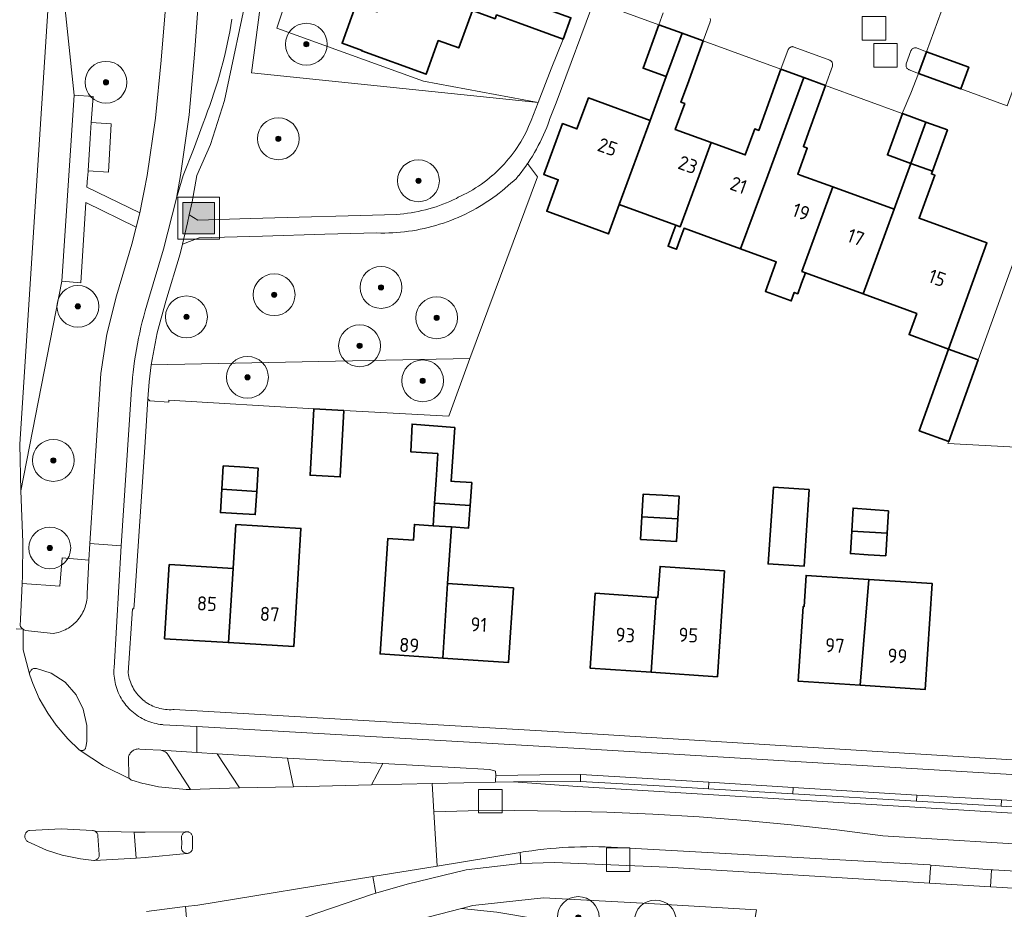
# Model space of a CAD drawing. Extents: x 154222 to 160093, y 456746 to 462495.
# Tile 208 of 254: x 158488 to 158582, y 460930 to 461015. Entities that reach past the tile are written whole.
import ezdxf
from ezdxf.enums import TextEntityAlignment as Align

# ---------------------------------------------------------------- set-up
doc = ezdxf.new("R2010")
doc.units = 0
doc.header["$LTSCALE"] = 0.75
doc.layers.get('0').update_dxf_attribs({"linetype": 'CONTINUOUS'})
for name, color, linetype, lineweight in [('B-XX-GR-BEPLANTING_CULTUUR_BOSPLANTSOEN-GV', 252, 'CONTINUOUS', 18), ('B-XX-GR-BEPLANTING_CULTUUR_HEESTERS-GV', 252, 'CONTINUOUS', 18), ('B-XX-GR-BEPLANTING_CULTUUR_VASTE PLANTENVAK-GV', 252, 'CONTINUOUS', 18), ('B-XX-GR-BOOM-S', 252, 'CONTINUOUS', 25), ('B-XX-IE-MEUBILAIR_WEGMEUBILAIR-S', 252, 'CONTINUOUS', 25), ('B-XX-OG-BEBOUWING-GV', 6, 'CONTINUOUS', 35), ('B-XX-OG-BEBOUWING-T18', 1, 'CONTINUOUS', 18), ('B-XX-OG-TERREIN_CULTUURSCHEIDING-GV', 252, 'CONTINUOUS', 18), ('B-XX-OG-TERREIN_ERF-GV', 252, 'CONTINUOUS', 18), ('B-XX-OG-WEG-GV', 252, 'CONTINUOUS', 18), ('B-XX-RI-GWA_RIOOLPUT-S', 252, 'CONTINUOUS', 25), ('B-XX-VH-VERHARDING_ASFALT-GV', 252, 'CONTINUOUS', 18), ('B-XX-VH-VERHARDING_BETONSTRAATSTEEN-GV', 252, 'CONTINUOUS', 18), ('B-XX-VH-VERHARDING_STRAATBAKSTEEN-GV', 252, 'CONTINUOUS', 18), ('B-XX-VH-VERHARDING_TEGEL-GV', 252, 'CONTINUOUS', 18)]:
    doc.layers.add(name, color=color, linetype=linetype, lineweight=lineweight)
doc.styles.add('NLCS-ISO-M-T18', font='NLCS-ISO.ttf', dxfattribs={"height": 1.8})

# ---------------------------------------------------------------- blocks, each defined once
blk = doc.blocks.new('SIE-WEG_AFVALBAK-SO')
at = {"linetype": 'ByBlock', "lineweight": 18}
h = blk.add_hatch(color=0, dxfattribs=at)
h.dxf.hatch_style = 1
h.paths.add_polyline_path([(-1.5, -1.5), (1.5, -1.5), (1.5, 1.5), (-1.5, 1.5)])
at = {"color": 0, "linetype": 'ByBlock', "lineweight": 18}
for points in [[(-2, -2), (2, -2), (2, 2), (-2, 2)], [(-1.5, -1.5), (1.5, -1.5), (1.5, 1.5), (-1.5, 1.5)]]:
    blk.add_lwpolyline(points, close=True, dxfattribs=at)
blk = doc.blocks.new('SRI-PUT_INSPECTIEPUT_RIOOLPUT-SO')
at = {"color": 0, "linetype": 'ByBlock', "lineweight": 18}
blk.add_lwpolyline([(-1.125, -1.125), (1.125, -1.125), (1.125, 1.125), (-1.125, 1.125)], close=True, dxfattribs=at)
blk = doc.blocks.new('SGR-BOOM_01-SO')
at = {"linetype": 'ByBlock', "lineweight": 18}
h = blk.add_hatch(color=0, dxfattribs=at)
h.dxf.hatch_style = 1
edge = h.paths.add_edge_path()
edge.add_arc((0, 0), 0.25, 0, 360)
at = {"color": 0, "linetype": 'ByBlock', "lineweight": 18}
for radius in [2, 0.25]:
    blk.add_circle((0, 0), radius, dxfattribs=at)

msp = doc.modelspace()

# ---------------------------------------------------------------- linework, layer by layer
at = {"layer": 'B-XX-GR-BEPLANTING_CULTUUR_BOSPLANTSOEN-GV'}
for points in [[(158512.559, 461014.087), (158530.379, 461067.322), (158517.661, 461066.826), (158510.138, 461009.807), (158537.539, 461006.975), (158526.595, 461009.013), (158518.554, 461011.919)], [(158528.993, 460976.973), (158531.028, 460982.499), (158500.579, 460981.879), (158500.384, 460980.264), (158500.258, 460978.643), (158500.445, 460978.431), (158502.242, 460978.319), (158502.254, 460978.519), (158516.098, 460977.67), (158518.977, 460977.515)]]:
    msp.add_lwpolyline(points, close=True, dxfattribs=at)
msp.add_lwpolyline([(158585.627, 460999.13), (158579.583, 460982.353), (158576.769, 460974.544), (158576.699, 460974.349), (158599.857, 460973.124)], dxfattribs=at)
at = {"layer": 'B-XX-GR-BEPLANTING_CULTUUR_HEESTERS-GV'}
msp.add_lwpolyline([(158549.489, 461015.555), (158549.077, 461014.402), (158551.297, 461013.592), (158553.314, 461012.857), (158553.984, 461014.691), (158554.006, 461014.868), (158553.979, 461014.997)], dxfattribs=at)
msp.add_lwpolyline([(158573.636, 461012.196), (158573.575, 461012.198), (158573.514, 461012.191), (158573.455, 461012.177), (158573.398, 461012.155), (158573.344, 461012.126), (158573.295, 461012.09), (158573.25, 461012.048), (158573.212, 461012.001), (158573.18, 461011.949), (158573.166, 461011.92), (158572.718, 461010.657), (158572.702, 461010.6), (158572.694, 461010.541), (158572.694, 461010.481), (158572.702, 461010.422), (158572.718, 461010.365), (158572.741, 461010.31), (158572.771, 461010.259), (158572.808, 461010.212), (158572.852, 461010.171), (158572.9, 461010.135), (158572.952, 461010.107), (158572.995, 461010.09), (158573.879, 461009.748), (158574.641, 461011.823), (158573.755, 461012.169), (158573.696, 461012.186)], close=True, dxfattribs=at)
at = {"layer": 'B-XX-GR-BEPLANTING_CULTUUR_VASTE PLANTENVAK-GV'}
msp.add_lwpolyline([(158561.893, 461012.302), (158561.835, 461012.305), (158561.777, 461012.3), (158561.72, 461012.287), (158561.665, 461012.266), (158561.614, 461012.239), (158561.567, 461012.204), (158561.525, 461012.163), (158561.489, 461012.117), (158561.46, 461012.067), (158561.44, 461012.02), (158560.747, 461010.147), (158562.934, 461009.35), (158565.012, 461008.593), (158565.66, 461010.448), (158565.674, 461010.508), (158565.679, 461010.57), (158565.677, 461010.632), (158565.667, 461010.693), (158565.649, 461010.753), (158565.623, 461010.809), (158565.591, 461010.862), (158565.552, 461010.91), (158565.507, 461010.953), (158565.457, 461010.989), (158565.402, 461011.019), (158562.006, 461012.272), (158561.951, 461012.291)], close=True, dxfattribs=at)
at = {"layer": 'B-XX-OG-BEBOUWING-GV'}
for points in [[(158532.116, 461018.143), (158524.124, 461021.016), (158522.173, 461015.628), (158520.159, 461016.358), (158518.813, 461012.634), (158520.712, 461011.947), (158520.692, 461011.891), (158526.833, 461009.671), (158527.997, 461012.892), (158529.958, 461012.182), (158531.254, 461015.763), (158533.43, 461014.971), (158533.563, 461015.338), (158535.659, 461014.575), (158539.924, 461013.023), (158540.667, 461015.07), (158536.397, 461016.605), (158536.451, 461016.754), (158532.176, 461018.309)], [(158551.297, 461013.592), (158549.077, 461014.402), (158547.562, 461010.245), (158549.771, 461009.439)], [(158553.314, 461012.857), (158551.297, 461013.592), (158549.771, 461009.439), (158548.236, 461005.26), (158545.285, 460997.225), (158550.692, 460995.241), (158551.127, 460995.082), (158552.921, 461000), (158554.065, 461003.138), (158550.65, 461004.381), (158551.553, 461006.861), (158551.179, 461006.997), (158551.799, 461008.7)], [(158578.696, 461010.339), (158574.641, 461011.823), (158573.879, 461009.748), (158577.94, 461008.27)], [(158562.934, 461009.35), (158560.747, 461010.147), (158559.232, 461005.99), (158558.616, 461004.3), (158558.241, 461004.437), (158557.334, 461001.948), (158554.065, 461003.138), (158552.921, 461000), (158551.127, 460995.082), (158550.692, 460995.241), (158550.322, 460994.233), (158549.954, 460993.229), (158550.394, 460993.068), (158550.749, 460992.937), (158551.117, 460993.941), (158551.487, 460994.951), (158556.882, 460992.971), (158559.479, 461000)], [(158565.012, 461008.593), (158562.934, 461009.35), (158559.479, 461000), (158556.882, 460992.971), (158560.287, 460991.722), (158559.256, 460988.904), (158561.726, 460987.998), (158562.019, 460988.803), (158562.351, 460988.681), (158562.718, 460989.684), (158563.089, 460990.693), (158562.752, 460990.818), (158565.7, 460998.902), (158562.685, 461000), (158562.35, 461000.122), (158563.257, 461002.611), (158562.882, 461002.748), (158563.497, 461004.435)], [(158548.236, 461005.26), (158542.34, 461007.407), (158541.252, 461004.449), (158539.871, 461004.952), (158538.083, 461000.092), (158538.338, 461000), (158539.462, 460999.586), (158538.357, 460996.573), (158544.251, 460994.41), (158545.285, 460997.225)], [(158574.601, 461005.096), (158572.356, 461005.915), (158570.913, 461001.958), (158573.155, 461001.141)], [(158576.652, 461004.347), (158574.601, 461005.096), (158573.155, 461001.141), (158575.211, 461000.392)], [(158575.211, 461000.392), (158573.155, 461001.141), (158571.557, 460996.769), (158568.597, 460988.673), (158573.726, 460986.791), (158572.988, 460984.78), (158576.768, 460983.389), (158580.425, 460993.54), (158573.948, 460995.899), (158575.452, 461000.011), (158575.119, 461000.133)], [(158571.557, 460996.769), (158565.7, 460998.902), (158562.752, 460990.818), (158563.089, 460990.693), (158568.597, 460988.673)], [(158579.583, 460982.353), (158576.768, 460983.389), (158573.955, 460975.58), (158576.769, 460974.544)], [(158518.977, 460977.515), (158516.098, 460977.67), (158515.753, 460971.327), (158518.632, 460971.17)], [(158529.568, 460975.889), (158525.503, 460976.214), (158525.369, 460973.575), (158527.955, 460973.403), (158527.786, 460970.853), (158527.64, 460968.675), (158531.045, 460968.448), (158531.191, 460970.627), (158529.549, 460970.736), (158529.228, 460970.757)], [(158509.047, 460972.119), (158507.45, 460972.215), (158507.316, 460969.987), (158510.649, 460969.789), (158510.784, 460972.015)], [(158563.429, 460969.958), (158560.026, 460970.178), (158559.52, 460962.846), (158562.953, 460962.623)], [(158510.649, 460969.789), (158507.316, 460969.987), (158507.184, 460967.763), (158508.752, 460967.669), (158510.518, 460967.564)], [(158549.431, 460969.424), (158547.585, 460969.531), (158547.458, 460967.358), (158550.877, 460967.16), (158551.004, 460969.333)], [(158531.045, 460968.448), (158527.64, 460968.675), (158527.496, 460966.501), (158529.26, 460966.383), (158530.901, 460966.275)], [(158571.004, 460967.918), (158567.641, 460968.187), (158567.511, 460965.972), (158570.878, 460965.779)], [(158550.877, 460967.16), (158547.458, 460967.358), (158547.333, 460965.191), (158549.154, 460965.086), (158550.752, 460964.993)], [(158508.663, 460966.626), (158508.405, 460962.411), (158507.939, 460955.33), (158514.192, 460954.948), (158514.882, 460966.246)], [(158527.496, 460966.501), (158525.72, 460966.621), (158525.619, 460965.12), (158523.188, 460965.284), (158522.925, 460961.384), (158522.443, 460954.248), (158528.42, 460953.844), (158528.895, 460960.981), (158529.26, 460966.383)], [(158570.878, 460965.779), (158567.511, 460965.972), (158567.387, 460963.835), (158569.082, 460963.735), (158570.754, 460963.639)], [(158503.353, 460962.719), (158502.287, 460962.784), (158501.855, 460955.701), (158507.939, 460955.33), (158508.405, 460962.411), (158505.338, 460962.599)], [(158555.358, 460962.192), (158549.193, 460962.614), (158548.988, 460959.631), (158548.809, 460959.643), (158548.357, 460952.499), (158554.665, 460952.067)], [(158565.633, 460961.597), (158563.139, 460961.758), (158562.946, 460958.774), (158562.856, 460958.78), (158562.394, 460951.638), (158568.321, 460951.255), (158569.154, 460961.37)], [(158535.184, 460960.556), (158528.895, 460960.981), (158528.42, 460953.844), (158534.702, 460953.42)], [(158569.154, 460961.37), (158568.321, 460951.255), (158574.534, 460950.853), (158575.189, 460960.98)], [(158548.809, 460959.643), (158542.989, 460960.042), (158542.5, 460952.9), (158548.357, 460952.499)]]:
    msp.add_lwpolyline(points, close=True, dxfattribs=at)
at = {"layer": 'B-XX-OG-TERREIN_CULTUURSCHEIDING-GV'}
for points in [[(158509.898, 461018.158), (158507.587, 461007.148), (158506.25, 461002.962), (158504.943, 461000), (158504.483, 460997.476), (158504.197, 460996.224), (158505.04, 460995.702), (158510.057, 460995.873), (158524.024, 460996.265), (158524.35, 460996.291), (158524.699, 460996.328), (158525.048, 460996.372), (158525.395, 460996.424), (158525.741, 460996.484), (158526.086, 460996.551), (158526.429, 460996.627), (158526.771, 460996.71), (158527.11, 460996.801), (158527.447, 460996.9), (158527.782, 460997.007), (158528.114, 460997.121), (158528.444, 460997.242), (158528.771, 460997.372), (158529.094, 460997.508), (158529.415, 460997.652), (158529.732, 460997.803), (158529.91, 460997.911), (158530.138, 460998.016), (158530.432, 460998.16), (158530.723, 460998.311), (158531.009, 460998.468), (158531.292, 460998.633), (158531.57, 460998.804), (158531.845, 460998.983), (158532.114, 460999.168), (158532.38, 460999.359), (158532.64, 460999.557), (158532.896, 460999.761), (158533.146, 460999.972), (158533.178, 461000), (158533.391, 461000.188), (158533.631, 461000.411), (158533.865, 461000.639), (158534.094, 461000.873), (158534.317, 461001.112), (158534.534, 461001.357), (158534.745, 461001.607), (158534.949, 461001.862), (158535.148, 461002.122), (158535.34, 461002.387), (158535.525, 461002.656), (158535.704, 461002.93), (158535.876, 461003.208), (158536.042, 461003.49), (158536.2, 461003.777), (158536.351, 461004.067), (158536.495, 461004.36), (158536.632, 461004.657), (158536.762, 461004.958), (158536.884, 461005.261), (158537.539, 461006.975), (158510.138, 461009.807), (158517.661, 461066.826)], [(158491.34, 461025.608), (158493.219, 461007.675), (158495.014, 461007.54), (158494.847, 461005.045), (158496.731, 461004.93), (158496.488, 461000.322), (158494.536, 461000.423), (158494.508, 461000), (158494.495, 460999.804), (158494.433, 460998.881), (158499.479, 460996.417), (158499.748, 460997.713), (158500, 460999.012), (158500.091, 460999.506), (158500.18, 461000), (158500.995, 461005.484), (158501.509, 461011.005), (158502.12, 461018.329)], [(158505.178, 461018.074), (158504.718, 461011.586), (158504.181, 461005.777), (158503.374, 461000), (158503.19, 460998.904), (158502.996, 460997.809), (158503.609, 461000), (158504.604, 461002.48), (158505.521, 461004.989), (158505.745, 461005.555), (158505.961, 461006.123), (158506.17, 461006.695), (158506.371, 461007.269), (158506.565, 461007.845), (158506.751, 461008.425), (158506.929, 461009.006), (158507.1, 461009.59), (158507.264, 461010.176), (158507.419, 461010.764), (158507.567, 461011.354), (158507.706, 461011.946), (158507.839, 461012.54), (158507.963, 461013.136), (158508.079, 461013.733), (158508.188, 461014.331), (158508.288, 461014.931)]]:
    msp.add_lwpolyline(points, dxfattribs=at)
for points in [[(158537.382, 461000), (158536.532, 461001.144), (158536.359, 461000.892), (158536.136, 461000.582), (158535.907, 461000.276), (158535.691, 461000), (158535.671, 460999.975), (158535.429, 460999.679), (158534.71, 460999.065), (158534.335, 460998.722), (158534.124, 460998.548), (158533.826, 460998.311), (158533.523, 460998.08), (158533.216, 460997.856), (158532.904, 460997.638), (158532.587, 460997.427), (158532.266, 460997.222), (158531.941, 460997.025), (158531.611, 460996.834), (158531.278, 460996.65), (158530.941, 460996.473), (158530.6, 460996.303), (158530.256, 460996.141), (158529.909, 460995.986), (158529.558, 460995.838), (158529.204, 460995.697), (158528.848, 460995.564), (158528.488, 460995.439), (158528.126, 460995.321), (158527.762, 460995.21), (158527.396, 460995.108), (158527.027, 460995.013), (158526.656, 460994.926), (158526.284, 460994.847), (158525.91, 460994.775), (158525.535, 460994.712), (158525.158, 460994.656), (158524.781, 460994.608), (158524.402, 460994.568), (158524.023, 460994.536), (158523.643, 460994.512), (158523.263, 460994.497), (158522.882, 460994.489), (158522.501, 460994.489), (158522.121, 460994.497), (158517.169, 460994.373), (158511.19, 460994.195), (158505.145, 460994.015), (158503.556, 460993.417), (158503.345, 460992.494), (158501.973, 460987.962), (158501.15, 460984.949), (158500.579, 460981.879), (158531.028, 460982.499), (158537.487, 460999.859)], [(158499.132, 460995.056), (158494.322, 460997.395), (158493.852, 460989.738), (158492.041, 460989.873), (158488.123, 460969.826), (158488.297, 460964.938), (158488.268, 460961.691), (158488.233, 460960.975), (158491.828, 460960.713), (158492.047, 460963.421), (158494.62, 460963.198), (158494.702, 460964.81), (158495.762, 460981.05), (158496.32, 460984.81), (158497.256, 460988.494), (158498.709, 460993.413)], [(158513.602, 460944.269), (158506.863, 460944.706), (158509.017, 460941.434), (158514.165, 460941.55)], [(158532.937, 460943.205), (158522.702, 460943.77), (158521.619, 460941.719), (158527.421, 460941.85), (158533.462, 460941.987), (158533.47, 460942.147), (158533.494, 460942.636), (158533.467, 460943.03)], [(158543.357, 460935.815), (158542.772, 460935.82), (158542.187, 460935.817), (158541.601, 460935.806), (158541.016, 460935.787), (158540.431, 460935.76), (158539.847, 460935.725), (158539.263, 460935.682), (158538.68, 460935.631), (158538.098, 460935.573), (158537.516, 460935.506), (158536.936, 460935.431), (158536.356, 460935.348), (158536.118, 460935.312), (158535.835, 460935.266), (158535.875, 460934.194), (158539.117, 460934.314), (158549.877, 460933.872), (158574.922, 460932.327), (158575.013, 460933.389), (158575.07, 460934.065), (158574.973, 460934.073), (158545.112, 460935.752), (158544.527, 460935.781), (158543.942, 460935.802)], [(158581.01, 460933.609), (158580.865, 460933.62), (158580.829, 460933.034), (158580.763, 460931.967), (158580.793, 460931.965), (158655.523, 460927.509), (158659.26, 460927.037), (158662.005, 460926.518), (158669.241, 460924.447), (158669.66, 460924.339), (158670.037, 460926.06), (158671.474, 460925.825), (158672.525, 460926.519), (158672.637, 460928.178), (158670.299, 460928.317)], [(158522.038, 460931.379), (158521.734, 460932.966), (158505.026, 460930.241), (158503.859, 460930.102), (158504.02, 460928.261), (158504.944, 460927.516), (158506.965, 460928.204), (158507.542, 460926.415), (158507.732, 460926.483), (158521.614, 460931.256)], [(158548.112, 460930.37), (158538.055, 460930.93), (158531.297, 460930.183), (158530.211, 460929.901), (158533.608, 460929.547), (158557.689, 460925.525), (158558.404, 460929.787)]]:
    msp.add_lwpolyline(points, close=True, dxfattribs=at)
at = {"layer": 'B-XX-OG-TERREIN_ERF-GV'}
for points in [[(158530.379, 461067.322), (158512.559, 461014.087), (158518.554, 461011.919), (158526.595, 461009.013), (158537.539, 461006.975), (158538.799, 461010.18), (158539.924, 461013.023), (158535.659, 461014.575), (158533.563, 461015.338)], [(158543.052, 461017.172), (158539.25, 461006.937), (158538.641, 461005.328), (158538.629, 461005.295), (158538.498, 461004.936), (158538.359, 461004.58), (158538.213, 461004.227), (158538.06, 461003.876), (158537.899, 461003.53), (158537.731, 461003.187), (158537.556, 461002.847), (158537.373, 461002.511), (158537.184, 461002.179), (158536.988, 461001.851), (158536.785, 461001.527), (158536.575, 461001.207), (158536.532, 461001.144), (158537.382, 461000), (158537.487, 460999.859), (158531.028, 460982.499), (158528.993, 460976.973), (158518.977, 460977.515), (158518.632, 460971.17), (158515.753, 460971.327), (158516.098, 460977.67), (158502.254, 460978.519), (158502.242, 460978.319), (158500.445, 460978.431), (158500.258, 460978.643), (158500, 460974.48), (158498.961, 460959.34), (158498.915, 460958.556), (158498.771, 460958.566), (158498.374, 460952.433), (158498.4, 460952.256), (158498.434, 460952.08), (158498.476, 460951.905), (158498.525, 460951.733), (158498.582, 460951.563), (158498.647, 460951.396), (158498.719, 460951.232), (158498.799, 460951.072), (158498.885, 460950.915), (158498.978, 460950.762), (158499.078, 460950.613), (158499.185, 460950.469), (158499.298, 460950.33), (158499.417, 460950.196), (158499.542, 460950.067), (158499.672, 460949.945), (158499.808, 460949.828), (158499.949, 460949.717), (158500, 460949.681), (158500.095, 460949.613), (158500.245, 460949.515), (158500.4, 460949.424), (158500.558, 460949.341), (158500.72, 460949.264), (158500.885, 460949.194), (158501.053, 460949.132), (158501.224, 460949.078), (158501.397, 460949.031), (158501.572, 460948.992), (158501.748, 460948.961), (158501.926, 460948.938), (158502.104, 460948.922), (158502.284, 460948.915), (158502.463, 460948.916), (158502.642, 460948.925), (158502.762, 460948.935), (158541.677, 460946.655), (158653.828, 460939.73)], [(158531.254, 461015.763), (158529.958, 461012.182), (158527.997, 461012.892), (158526.833, 461009.671), (158520.692, 461011.891), (158520.712, 461011.947), (158518.813, 461012.634), (158520.159, 461016.358)], [(158599.857, 460973.124), (158576.699, 460974.349), (158576.769, 460974.544), (158573.955, 460975.58), (158576.768, 460983.389), (158572.988, 460984.78), (158573.726, 460986.791), (158568.597, 460988.673), (158563.089, 460990.693), (158562.718, 460989.684), (158562.351, 460988.681), (158562.019, 460988.803), (158561.726, 460987.998), (158559.256, 460988.904), (158560.287, 460991.722), (158556.882, 460992.971), (158551.487, 460994.951), (158551.117, 460993.941), (158550.749, 460992.937), (158550.394, 460993.068), (158549.954, 460993.229), (158550.322, 460994.233), (158550.692, 460995.241), (158545.285, 460997.225), (158544.251, 460994.41), (158538.357, 460996.573), (158539.462, 460999.586), (158538.338, 461000), (158538.083, 461000.092), (158539.871, 461004.952), (158541.252, 461004.449), (158542.34, 461007.407), (158548.236, 461005.26), (158549.771, 461009.439), (158547.562, 461010.245), (158549.077, 461014.402), (158545.32, 461015.773)], [(158582.363, 461006.661), (158577.94, 461008.27), (158573.879, 461009.748), (158573.138, 461007.855), (158572.339, 461005.922), (158565.012, 461008.593), (158563.497, 461004.435), (158562.882, 461002.748), (158563.257, 461002.611), (158562.35, 461000.122), (158562.685, 461000), (158565.7, 460998.902), (158571.557, 460996.769), (158573.155, 461001.141), (158570.913, 461001.958), (158572.356, 461005.915), (158574.601, 461005.096), (158576.652, 461004.347), (158575.211, 461000.392), (158575.119, 461000.133), (158575.452, 461000.011), (158573.948, 460995.899), (158580.425, 460993.54), (158576.768, 460983.389), (158579.583, 460982.353), (158585.627, 460999.13)]]:
    msp.add_lwpolyline(points, dxfattribs=at)
for points in [[(158585.753, 461029.614), (158581.698, 461031.098), (158578.971, 461023.65), (158583.027, 461022.167), (158582.263, 461020.081), (158581.509, 461018.021), (158577.454, 461019.504), (158574.641, 461011.823), (158578.696, 461010.339), (158577.94, 461008.27), (158582.363, 461006.661), (158584.551, 461012.671), (158586.662, 461018.469), (158588.801, 461024.344), (158590.077, 461027.85), (158587.789, 461028.687), (158587.848, 461028.847)], [(158560.747, 461010.147), (158553.314, 461012.857), (158551.799, 461008.7), (158551.179, 461006.997), (158551.553, 461006.861), (158550.65, 461004.381), (158554.065, 461003.138), (158557.334, 461001.948), (158558.241, 461004.437), (158558.616, 461004.3), (158559.232, 461005.99)], [(158531.045, 460968.448), (158530.901, 460966.275), (158529.26, 460966.383), (158528.895, 460960.981), (158535.184, 460960.556), (158534.702, 460953.42), (158528.42, 460953.844), (158522.443, 460954.248), (158522.925, 460961.384), (158523.188, 460965.284), (158525.619, 460965.12), (158525.72, 460966.621), (158527.496, 460966.501), (158527.64, 460968.675), (158527.786, 460970.853), (158527.955, 460973.403), (158525.369, 460973.575), (158525.503, 460976.214), (158529.568, 460975.889), (158529.228, 460970.757), (158529.549, 460970.736), (158531.191, 460970.627)], [(158507.316, 460969.987), (158507.45, 460972.215), (158509.047, 460972.119), (158510.784, 460972.015), (158510.649, 460969.789), (158510.518, 460967.564), (158508.752, 460967.669), (158507.184, 460967.763)], [(158563.429, 460969.958), (158562.953, 460962.623), (158559.52, 460962.846), (158560.026, 460970.178)], [(158547.458, 460967.358), (158547.585, 460969.531), (158549.431, 460969.424), (158551.004, 460969.333), (158550.877, 460967.16), (158550.752, 460964.993), (158549.154, 460965.086), (158547.333, 460965.191)], [(158567.511, 460965.972), (158567.641, 460968.187), (158571.004, 460967.918), (158570.878, 460965.779), (158570.754, 460963.639), (158569.082, 460963.735), (158567.387, 460963.835)], [(158507.939, 460955.33), (158501.855, 460955.701), (158502.287, 460962.784), (158503.353, 460962.719), (158505.338, 460962.599), (158508.405, 460962.411), (158508.663, 460966.626), (158514.882, 460966.246), (158514.192, 460954.948)], [(158548.809, 460959.643), (158548.988, 460959.631), (158549.193, 460962.614), (158555.358, 460962.192), (158554.665, 460952.067), (158548.357, 460952.499), (158542.5, 460952.9), (158542.989, 460960.042)], [(158569.154, 460961.37), (158575.189, 460960.98), (158574.534, 460950.853), (158568.321, 460951.255), (158562.394, 460951.638), (158562.856, 460958.78), (158562.946, 460958.774), (158563.139, 460961.758), (158565.633, 460961.597)]]:
    msp.add_lwpolyline(points, close=True, dxfattribs=at)
at = {"layer": 'B-XX-OG-WEG-GV'}
msp.add_lwpolyline([(158489.578, 460952.863), (158489.512, 460952.869), (158489.445, 460952.867), (158489.38, 460952.857), (158489.316, 460952.839), (158489.255, 460952.813), (158489.197, 460952.781), (158489.144, 460952.741), (158489.095, 460952.696), (158489.053, 460952.645), (158489.017, 460952.589), (158488.988, 460952.53), (158488.966, 460952.467), (158488.952, 460952.402), (158488.946, 460952.336), (158488.948, 460952.27), (158488.958, 460952.204), (158489.248, 460951.43), (158489.872, 460949.974), (158490.693, 460948.589), (158491.487, 460947.441), (158492.589, 460946.116), (158493.691, 460945.079), (158493.694, 460945.077), (158493.742, 460945.047), (158493.794, 460945.025), (158493.849, 460945.01), (158493.905, 460945.003), (158493.962, 460945.003), (158494.017, 460945.012), (158494.071, 460945.029), (158494.122, 460945.053), (158494.17, 460945.084), (158494.212, 460945.121), (158494.249, 460945.164), (158494.279, 460945.212), (158494.302, 460945.264), (158494.318, 460945.318), (158494.409, 460945.863), (158494.416, 460947.416), (158494.07, 460948.96), (158493.39, 460950.351), (158492.344, 460951.549), (158491.024, 460952.391), (158489.608, 460952.858)], close=True, dxfattribs=at)
at = {"layer": 'B-XX-VH-VERHARDING_ASFALT-GV'}
for points in [[(158487.651, 460956.639), (158488.33, 460956.604), (158488.26, 460956.658), (158488.196, 460956.718), (158488.138, 460956.784), (158488.085, 460956.856), (158488.04, 460956.931), (158488.068, 460957.583), (158488.233, 460960.975), (158488.268, 460961.691), (158488.297, 460964.938), (158488.123, 460969.826), (158488.003, 460974.312), (158489.686, 461000), (158491.34, 461025.608), (158491.219, 461027.821), (158490.65, 461036.208), (158490.31, 461044.607), (158486.826, 461044.464)], [(158500.122, 460929.618), (158503.572, 460930.068), (158503.859, 460930.102), (158505.026, 460930.241), (158521.734, 460932.966), (158527.883, 460933.969), (158527.579, 460939.155), (158527.421, 460941.85), (158521.619, 460941.719), (158514.165, 460941.55), (158509.017, 460941.434), (158508.982, 460941.433), (158504.316, 460941.293), (158503.915, 460941.281), (158501.265, 460941.538), (158500, 460941.821), (158499.764, 460941.874), (158498.733, 460942.161), (158498.677, 460942.184), (158498.624, 460942.214), (158498.576, 460942.251), (158498.532, 460942.293), (158496.024, 460943.535), (158493.794, 460945.025), (158493.742, 460945.047), (158493.694, 460945.077), (158493.691, 460945.079), (158492.589, 460946.116), (158491.487, 460947.441), (158490.693, 460948.589), (158489.872, 460949.974), (158489.248, 460951.43), (158488.958, 460952.204), (158488.333, 460954.624), (158488.33, 460956.604), (158487.651, 460956.639)], [(158660.57, 460938.036), (158541.495, 460945.213), (158504.916, 460947.297), (158504.943, 460944.823), (158506.863, 460944.706), (158513.602, 460944.269), (158522.702, 460943.77), (158532.937, 460943.205), (158533.467, 460943.03), (158533.494, 460942.636), (158537.7, 460942.692), (158541.582, 460942.714), (158541.617, 460942.714), (158553.851, 460941.991), (158561.915, 460941.489), (158573.733, 460940.748), (158581.808, 460940.288), (158593.847, 460939.532)], [(158670.441, 460930.722), (158570.468, 460936.85), (158566.092, 460937.413), (158561.707, 460937.901), (158557.314, 460938.316), (158552.914, 460938.656), (158548.51, 460938.921), (158544.102, 460939.112), (158539.691, 460939.228), (158535.279, 460939.269), (158530.867, 460939.236), (158527.579, 460939.155), (158527.883, 460933.969), (158535.835, 460935.266), (158536.118, 460935.312), (158536.356, 460935.348), (158536.936, 460935.431), (158537.516, 460935.506), (158538.098, 460935.573), (158538.68, 460935.631), (158539.263, 460935.682), (158539.847, 460935.725), (158540.431, 460935.76), (158541.016, 460935.787), (158541.601, 460935.806), (158542.187, 460935.817), (158542.772, 460935.82), (158543.357, 460935.815), (158543.942, 460935.802), (158544.527, 460935.781), (158545.112, 460935.752), (158574.973, 460934.073), (158575.07, 460934.065), (158580.865, 460933.62), (158581.01, 460933.609), (158670.299, 460928.317)], [(158655.523, 460927.509), (158580.793, 460931.965), (158580.763, 460931.967), (158574.922, 460932.327), (158549.877, 460933.872), (158539.117, 460934.314), (158535.875, 460934.194), (158535.87, 460934.194), (158530.652, 460933.617), (158525.023, 460932.243), (158522.038, 460931.379), (158521.614, 460931.256), (158507.732, 460926.483)], [(158525.158, 460928.587), (158530.211, 460929.901), (158531.297, 460930.183), (158538.055, 460930.93), (158548.112, 460930.37), (158558.404, 460929.787)]]:
    msp.add_lwpolyline(points, dxfattribs=at)
for points in [[(158541.291, 460941.572), (158535.186, 460942.021), (158533.462, 460941.987), (158527.421, 460941.85), (158527.579, 460939.155), (158530.867, 460939.236), (158535.279, 460939.269), (158539.691, 460939.228), (158544.102, 460939.112), (158548.51, 460938.921), (158552.914, 460938.656), (158557.314, 460938.316), (158561.707, 460937.901), (158566.092, 460937.413), (158570.468, 460936.85), (158670.441, 460930.722), (158670.614, 460933.661), (158661.924, 460934.192)], [(158488.938, 460937.371), (158491.97, 460937.535), (158494.973, 460937.369), (158495.014, 460937.363), (158495.08, 460937.347), (158495.144, 460937.324), (158495.204, 460937.293), (158498.941, 460937.202), (158500, 460937.208), (158503.874, 460937.229), (158503.925, 460937.238), (158503.99, 460937.242), (158504.054, 460937.238), (158504.118, 460937.226), (158504.179, 460937.206), (158504.238, 460937.179), (158504.293, 460937.145), (158504.343, 460937.104), (158504.388, 460937.057), (158504.427, 460937.006), (158504.459, 460936.949), (158504.484, 460936.89), (158504.501, 460936.827), (158504.511, 460936.763), (158504.513, 460936.72), (158504.513, 460935.683), (158504.507, 460935.619), (158504.494, 460935.556), (158504.473, 460935.495), (158504.444, 460935.437), (158504.408, 460935.383), (158504.366, 460935.334), (158504.319, 460935.291), (158504.266, 460935.253), (158504.209, 460935.223), (158504.149, 460935.2), (158504.086, 460935.185), (158504.022, 460935.177), (158503.958, 460935.177), (158500, 460934.789), (158499.139, 460934.707), (158495.164, 460934.503), (158495.099, 460934.496), (158493.812, 460934.64), (158492.068, 460935.011), (158490.566, 460935.481), (158488.759, 460936.311), (158488.715, 460936.343), (158488.664, 460936.389), (158488.619, 460936.441), (158488.58, 460936.497), (158488.548, 460936.558), (158488.523, 460936.622), (158488.506, 460936.688), (158488.497, 460936.756), (158488.495, 460936.824), (158488.502, 460936.892), (158488.516, 460936.959), (158488.539, 460937.024), (158488.568, 460937.086), (158488.605, 460937.144), (158488.648, 460937.197), (158488.697, 460937.245), (158488.751, 460937.287), (158488.81, 460937.322), (158488.873, 460937.35)], [(158498.941, 460937.202), (158495.204, 460937.293), (158495.26, 460937.256), (158495.312, 460937.211), (158495.357, 460937.162), (158495.397, 460937.107), (158495.43, 460937.048), (158495.455, 460936.985), (158495.474, 460936.92), (158495.484, 460936.853), (158495.611, 460935.063), (158495.611, 460935.003), (158495.603, 460934.938), (158495.587, 460934.874), (158495.564, 460934.813), (158495.533, 460934.755), (158495.496, 460934.701), (158495.452, 460934.652), (158495.402, 460934.609), (158495.348, 460934.572), (158495.29, 460934.541), (158495.228, 460934.519), (158495.164, 460934.503), (158499.139, 460934.707)]]:
    msp.add_lwpolyline(points, close=True, dxfattribs=at)
at = {"layer": 'B-XX-VH-VERHARDING_BETONSTRAATSTEEN-GV'}
for points in [[(158493.219, 461007.675), (158491.34, 461025.608), (158489.686, 461000), (158488.003, 460974.312), (158488.123, 460969.826), (158492.041, 460989.873), (158492.711, 461000)], [(158496.731, 461004.93), (158494.847, 461005.045), (158494.745, 461003.525), (158494.536, 461000.423), (158496.488, 461000.322)], [(158497.688, 460964.582), (158494.702, 460964.81), (158494.62, 460963.198), (158494.455, 460959.982), (158494.455, 460959.923), (158494.45, 460959.749), (158494.437, 460959.575), (158494.415, 460959.402), (158494.386, 460959.23), (158494.349, 460959.06), (158494.304, 460958.892), (158494.252, 460958.726), (158494.192, 460958.562), (158494.124, 460958.402), (158494.049, 460958.244), (158493.968, 460958.09), (158493.879, 460957.941), (158493.783, 460957.795), (158493.681, 460957.654), (158493.572, 460957.518), (158493.457, 460957.387), (158493.337, 460957.261), (158493.21, 460957.141), (158493.079, 460957.027), (158492.942, 460956.919), (158492.8, 460956.818), (158492.654, 460956.723), (158492.504, 460956.635), (158492.35, 460956.554), (158492.192, 460956.48), (158492.031, 460956.413), (158491.867, 460956.354), (158491.701, 460956.302), (158491.532, 460956.258), (158491.362, 460956.222), (158491.19, 460956.194), (158488.558, 460956.483), (158488.482, 460956.515), (158488.404, 460956.556), (158488.33, 460956.604), (158488.333, 460954.624), (158488.958, 460952.204), (158488.948, 460952.27), (158488.946, 460952.336), (158488.952, 460952.402), (158488.966, 460952.467), (158488.988, 460952.53), (158489.017, 460952.589), (158489.053, 460952.645), (158489.095, 460952.696), (158489.144, 460952.741), (158489.197, 460952.781), (158489.255, 460952.813), (158489.316, 460952.839), (158489.38, 460952.857), (158489.445, 460952.867), (158489.512, 460952.869), (158489.578, 460952.863), (158489.608, 460952.858), (158491.024, 460952.391), (158492.344, 460951.549), (158493.39, 460950.351), (158494.07, 460948.96), (158494.416, 460947.416), (158494.409, 460945.863), (158494.318, 460945.318), (158494.302, 460945.264), (158494.279, 460945.212), (158494.249, 460945.164), (158494.212, 460945.121), (158494.17, 460945.084), (158494.122, 460945.053), (158494.071, 460945.029), (158494.017, 460945.012), (158493.962, 460945.003), (158493.905, 460945.003), (158493.849, 460945.01), (158493.794, 460945.025), (158496.024, 460943.535), (158498.532, 460942.293), (158498.495, 460942.341), (158498.465, 460942.394), (158498.442, 460942.45), (158498.426, 460942.508), (158498.418, 460942.569), (158498.418, 460942.629), (158498.42, 460942.653), (158498.386, 460944.261), (158498.396, 460944.348), (158498.415, 460944.434), (158498.44, 460944.518), (158498.474, 460944.6), (158498.514, 460944.677), (158498.562, 460944.751), (158498.616, 460944.821), (158498.677, 460944.885), (158498.742, 460944.943), (158498.813, 460944.995), (158498.888, 460945.041), (158498.967, 460945.079), (158499.049, 460945.11), (158499.134, 460945.133), (158499.221, 460945.149), (158499.308, 460945.157), (158499.396, 460945.157), (158499.484, 460945.148), (158499.494, 460945.147), (158500, 460945.119), (158501.491, 460945.035), (158501.497, 460945.034), (158504.943, 460944.823), (158504.916, 460947.297), (158501.71, 460947.48), (158501.635, 460947.487), (158501.434, 460947.51), (158501.234, 460947.541), (158501.036, 460947.581), (158500.839, 460947.628), (158500.644, 460947.682), (158500.452, 460947.745), (158500.262, 460947.815), (158500.075, 460947.892), (158500, 460947.927), (158499.891, 460947.977), (158499.711, 460948.069), (158499.534, 460948.168), (158499.362, 460948.274), (158499.194, 460948.387), (158499.03, 460948.506), (158498.871, 460948.631), (158498.718, 460948.763), (158498.569, 460948.901), (158498.427, 460949.044), (158498.29, 460949.193), (158498.159, 460949.348), (158498.034, 460949.507), (158497.916, 460949.671), (158497.804, 460949.84), (158497.699, 460950.013), (158497.6, 460950.19), (158497.51, 460950.37), (158497.426, 460950.555), (158497.349, 460950.742), (158497.28, 460950.932), (158497.219, 460951.125), (158497.165, 460951.32), (158497.119, 460951.517), (158497.081, 460951.716), (158497.05, 460951.916), (158497.028, 460952.117), (158497.013, 460952.319), (158497.007, 460952.521), (158497.008, 460952.724), (158497.018, 460952.926)], [(158522.702, 460943.77), (158513.602, 460944.269), (158514.165, 460941.55), (158521.619, 460941.719)], [(158541.547, 460942.043), (158537.506, 460942.067), (158535.186, 460942.021), (158541.291, 460941.572), (158661.924, 460934.192), (158670.614, 460933.661), (158670.66, 460934.434), (158666.785, 460934.663), (158659.758, 460935.078), (158655.745, 460935.315), (158641.877, 460936.135), (158633.857, 460936.609), (158621.757, 460937.325), (158613.661, 460937.803), (158601.87, 460938.5), (158593.814, 460938.976), (158581.773, 460939.688), (158573.699, 460940.166), (158561.878, 460940.864), (158553.813, 460941.341), (158549.097, 460941.62), (158541.586, 460942.041)], [(158494.973, 460937.369), (158491.97, 460937.535), (158488.938, 460937.371), (158488.873, 460937.35), (158488.81, 460937.322), (158488.751, 460937.287), (158488.697, 460937.245), (158488.648, 460937.197), (158488.605, 460937.144), (158488.568, 460937.086), (158488.539, 460937.024), (158488.516, 460936.959), (158488.502, 460936.892), (158488.495, 460936.824), (158488.497, 460936.756), (158488.506, 460936.688), (158488.523, 460936.622), (158488.548, 460936.558), (158488.58, 460936.497), (158488.619, 460936.441), (158488.664, 460936.389), (158488.715, 460936.343), (158488.759, 460936.311), (158490.566, 460935.481), (158492.068, 460935.011), (158493.812, 460934.64), (158495.099, 460934.496), (158495.164, 460934.503), (158495.228, 460934.519), (158495.29, 460934.541), (158495.348, 460934.572), (158495.402, 460934.609), (158495.452, 460934.652), (158495.496, 460934.701), (158495.533, 460934.755), (158495.564, 460934.813), (158495.587, 460934.874), (158495.603, 460934.938), (158495.611, 460935.003), (158495.611, 460935.063), (158495.484, 460936.853), (158495.474, 460936.92), (158495.455, 460936.985), (158495.43, 460937.048), (158495.397, 460937.107), (158495.357, 460937.162), (158495.312, 460937.211), (158495.26, 460937.256), (158495.204, 460937.293), (158495.144, 460937.324), (158495.08, 460937.347), (158495.014, 460937.363)], [(158580.865, 460933.62), (158575.07, 460934.065), (158575.013, 460933.389), (158574.922, 460932.327), (158580.763, 460931.967), (158580.829, 460933.034)]]:
    msp.add_lwpolyline(points, close=True, dxfattribs=at)
msp.add_lwpolyline([(158502.12, 461018.329), (158501.509, 461011.005), (158500.995, 461005.484), (158500.18, 461000), (158500.091, 460999.506), (158500, 460999.012), (158499.748, 460997.713), (158499.479, 460996.417), (158499.132, 460995.056), (158498.709, 460993.413), (158497.256, 460988.494), (158496.32, 460984.81), (158495.762, 460981.05), (158494.702, 460964.81), (158497.688, 460964.582), (158498.661, 460979.055), (158498.694, 460979.576), (158498.736, 460980.118), (158498.786, 460980.659), (158498.843, 460981.2), (158498.909, 460981.74), (158498.983, 460982.278), (158499.064, 460982.816), (158499.154, 460983.352), (158499.251, 460983.887), (158499.357, 460984.42), (158499.47, 460984.952), (158499.591, 460985.482), (158499.719, 460986.01), (158499.856, 460986.537), (158500, 460987.061), (158500.157, 460987.603), (158500.324, 460988.143), (158501.747, 460992.946), (158502.996, 460997.809), (158503.19, 460998.904), (158503.374, 461000), (158504.181, 461005.777), (158504.718, 461011.586), (158505.178, 461018.074)], dxfattribs=at)
at = {"layer": 'B-XX-VH-VERHARDING_STRAATBAKSTEEN-GV'}
for points in [[(158553.979, 461014.997), (158554.006, 461014.868), (158553.984, 461014.691), (158553.314, 461012.857), (158560.747, 461010.147), (158561.44, 461012.02), (158561.46, 461012.067), (158561.489, 461012.117), (158561.525, 461012.163), (158561.567, 461012.204), (158561.614, 461012.239), (158561.665, 461012.266), (158561.72, 461012.287), (158561.777, 461012.3), (158561.835, 461012.305), (158561.893, 461012.302), (158561.951, 461012.291), (158562.006, 461012.272), (158565.402, 461011.019), (158565.457, 461010.989), (158565.507, 461010.953), (158565.552, 461010.91), (158565.591, 461010.862), (158565.623, 461010.809), (158565.649, 461010.753), (158565.667, 461010.693), (158565.677, 461010.632), (158565.679, 461010.57), (158565.674, 461010.508), (158565.66, 461010.448), (158565.012, 461008.593), (158572.339, 461005.922), (158573.138, 461007.855), (158573.879, 461009.748), (158572.995, 461010.09), (158572.952, 461010.107), (158572.9, 461010.135), (158572.852, 461010.171), (158572.808, 461010.212), (158572.771, 461010.259), (158572.741, 461010.31), (158572.718, 461010.365), (158572.702, 461010.422), (158572.694, 461010.481), (158572.694, 461010.541), (158572.702, 461010.6), (158572.718, 461010.657), (158573.166, 461011.92), (158573.18, 461011.949), (158573.212, 461012.001), (158573.25, 461012.048), (158573.295, 461012.09), (158573.344, 461012.126), (158573.398, 461012.155), (158573.455, 461012.177), (158573.514, 461012.191), (158573.575, 461012.198), (158573.636, 461012.196), (158573.696, 461012.186), (158573.755, 461012.169), (158574.641, 461011.823), (158577.454, 461019.504)], [(158545.32, 461015.773), (158549.077, 461014.402), (158549.489, 461015.555)]]:
    msp.add_lwpolyline(points, dxfattribs=at)
at = {"layer": 'B-XX-VH-VERHARDING_TEGEL-GV'}
for points in [[(158653.828, 460939.73), (158541.677, 460946.655), (158502.762, 460948.935), (158502.642, 460948.925), (158502.463, 460948.916), (158502.284, 460948.915), (158502.104, 460948.922), (158501.926, 460948.938), (158501.748, 460948.961), (158501.572, 460948.992), (158501.397, 460949.031), (158501.224, 460949.078), (158501.053, 460949.132), (158500.885, 460949.194), (158500.72, 460949.264), (158500.558, 460949.341), (158500.4, 460949.424), (158500.245, 460949.515), (158500.095, 460949.613), (158500, 460949.681), (158499.949, 460949.717), (158499.808, 460949.828), (158499.672, 460949.945), (158499.542, 460950.067), (158499.417, 460950.196), (158499.298, 460950.33), (158499.185, 460950.469), (158499.078, 460950.613), (158498.978, 460950.762), (158498.885, 460950.915), (158498.799, 460951.072), (158498.719, 460951.232), (158498.647, 460951.396), (158498.582, 460951.563), (158498.525, 460951.733), (158498.476, 460951.905), (158498.434, 460952.08), (158498.4, 460952.256), (158498.374, 460952.433), (158498.771, 460958.566), (158498.915, 460958.556), (158498.961, 460959.34), (158500, 460974.48), (158500.258, 460978.643), (158500.384, 460980.264), (158500.579, 460981.879), (158501.15, 460984.949), (158501.973, 460987.962), (158503.345, 460992.494), (158503.556, 460993.417), (158504.025, 460995.47), (158504.197, 460996.224), (158504.483, 460997.476), (158504.943, 461000), (158506.25, 461002.962), (158507.587, 461007.148), (158509.898, 461018.158)], [(158540.667, 461015.07), (158539.924, 461013.023), (158538.799, 461010.18), (158537.539, 461006.975), (158536.884, 461005.261), (158536.762, 461004.958), (158536.632, 461004.657), (158536.495, 461004.36), (158536.351, 461004.067), (158536.2, 461003.777), (158536.042, 461003.49), (158535.876, 461003.208), (158535.704, 461002.93), (158535.525, 461002.656), (158535.34, 461002.387), (158535.148, 461002.122), (158534.949, 461001.862), (158534.745, 461001.607), (158534.534, 461001.357), (158534.317, 461001.112), (158534.094, 461000.873), (158533.865, 461000.639), (158533.631, 461000.411), (158533.391, 461000.188), (158533.178, 461000), (158533.146, 460999.972), (158532.896, 460999.761), (158532.64, 460999.557), (158532.38, 460999.359), (158532.114, 460999.168), (158531.845, 460998.983), (158531.57, 460998.804), (158531.292, 460998.633), (158531.009, 460998.468), (158530.723, 460998.311), (158530.432, 460998.16), (158530.138, 460998.016), (158529.91, 460997.911), (158529.732, 460997.803), (158529.415, 460997.652), (158529.094, 460997.508), (158528.771, 460997.372), (158528.444, 460997.242), (158528.114, 460997.121), (158527.782, 460997.007), (158527.447, 460996.9), (158527.11, 460996.801), (158526.771, 460996.71), (158526.429, 460996.627), (158526.086, 460996.551), (158525.741, 460996.484), (158525.395, 460996.424), (158525.048, 460996.372), (158524.699, 460996.328), (158524.35, 460996.291), (158524.024, 460996.265), (158510.057, 460995.873), (158505.04, 460995.702), (158504.197, 460996.224), (158504.025, 460995.47), (158503.556, 460993.417), (158505.145, 460994.015), (158511.19, 460994.195), (158517.169, 460994.373), (158522.121, 460994.497), (158522.501, 460994.489), (158522.882, 460994.489), (158523.263, 460994.497), (158523.643, 460994.512), (158524.023, 460994.536), (158524.402, 460994.568), (158524.781, 460994.608), (158525.158, 460994.656), (158525.535, 460994.712), (158525.91, 460994.775), (158526.284, 460994.847), (158526.656, 460994.926), (158527.027, 460995.013), (158527.396, 460995.108), (158527.762, 460995.21), (158528.126, 460995.321), (158528.488, 460995.439), (158528.848, 460995.564), (158529.204, 460995.697), (158529.558, 460995.838), (158529.909, 460995.986), (158530.256, 460996.141), (158530.6, 460996.303), (158530.941, 460996.473), (158531.278, 460996.65), (158531.611, 460996.834), (158531.941, 460997.025), (158532.266, 460997.222), (158532.587, 460997.427), (158532.904, 460997.638), (158533.216, 460997.856), (158533.523, 460998.08), (158533.826, 460998.311), (158534.124, 460998.548), (158534.335, 460998.722), (158534.71, 460999.065), (158535.429, 460999.679), (158535.671, 460999.975), (158535.691, 461000), (158535.907, 461000.276), (158536.136, 461000.582), (158536.359, 461000.892), (158536.532, 461001.144), (158536.575, 461001.207), (158536.785, 461001.527), (158536.988, 461001.851), (158537.184, 461002.179), (158537.373, 461002.511), (158537.556, 461002.847), (158537.731, 461003.187), (158537.899, 461003.53), (158538.06, 461003.876), (158538.213, 461004.227), (158538.359, 461004.58), (158538.498, 461004.936), (158538.629, 461005.295), (158538.641, 461005.328), (158539.25, 461006.937), (158543.052, 461017.172)], [(158508.288, 461014.931), (158508.188, 461014.331), (158508.079, 461013.733), (158507.963, 461013.136), (158507.839, 461012.54), (158507.706, 461011.946), (158507.567, 461011.354), (158507.419, 461010.764), (158507.264, 461010.176), (158507.1, 461009.59), (158506.929, 461009.006), (158506.751, 461008.425), (158506.565, 461007.845), (158506.371, 461007.269), (158506.17, 461006.695), (158505.961, 461006.123), (158505.745, 461005.555), (158505.521, 461004.989), (158504.604, 461002.48), (158503.609, 461000), (158502.996, 460997.809), (158501.747, 460992.946), (158500.324, 460988.143), (158500.157, 460987.603), (158500, 460987.061), (158499.856, 460986.537), (158499.719, 460986.01), (158499.591, 460985.482), (158499.47, 460984.952), (158499.357, 460984.42), (158499.251, 460983.887), (158499.154, 460983.352), (158499.064, 460982.816), (158498.983, 460982.278), (158498.909, 460981.74), (158498.843, 460981.2), (158498.786, 460980.659), (158498.736, 460980.118), (158498.694, 460979.576), (158498.661, 460979.055), (158497.688, 460964.582), (158497.018, 460952.926), (158497.008, 460952.724), (158497.007, 460952.521), (158497.013, 460952.319), (158497.028, 460952.117), (158497.05, 460951.916), (158497.081, 460951.716), (158497.119, 460951.517), (158497.165, 460951.32), (158497.219, 460951.125), (158497.28, 460950.932), (158497.349, 460950.742), (158497.426, 460950.555), (158497.51, 460950.37), (158497.6, 460950.19), (158497.699, 460950.013), (158497.804, 460949.84), (158497.916, 460949.671), (158498.034, 460949.507), (158498.159, 460949.348), (158498.29, 460949.193), (158498.427, 460949.044), (158498.569, 460948.901), (158498.718, 460948.763), (158498.871, 460948.631), (158499.03, 460948.506), (158499.194, 460948.387), (158499.362, 460948.274), (158499.534, 460948.168), (158499.711, 460948.069), (158499.891, 460947.977), (158500, 460947.927), (158500.075, 460947.892), (158500.262, 460947.815), (158500.452, 460947.745), (158500.644, 460947.682), (158500.839, 460947.628), (158501.036, 460947.581), (158501.234, 460947.541), (158501.434, 460947.51), (158501.635, 460947.487), (158501.71, 460947.48), (158504.916, 460947.297), (158541.495, 460945.213), (158660.57, 460938.036)], [(158504.02, 460928.261), (158503.859, 460930.102), (158503.572, 460930.068), (158500.122, 460929.618)], [(158533.608, 460929.547), (158530.211, 460929.901), (158525.158, 460928.587)]]:
    msp.add_lwpolyline(points, dxfattribs=at)
for points in [[(158495.014, 461007.54), (158493.219, 461007.675), (158492.711, 461000), (158492.041, 460989.873), (158493.852, 460989.738), (158494.322, 460997.395), (158499.132, 460995.056), (158499.479, 460996.417), (158494.433, 460998.881), (158494.495, 460999.804), (158494.508, 461000), (158494.536, 461000.423), (158494.745, 461003.525), (158494.847, 461005.045)], [(158494.62, 460963.198), (158492.047, 460963.421), (158491.828, 460960.713), (158488.233, 460960.975), (158488.068, 460957.583), (158488.04, 460956.931), (158488.085, 460956.856), (158488.138, 460956.784), (158488.196, 460956.718), (158488.26, 460956.658), (158488.33, 460956.604), (158488.404, 460956.556), (158488.482, 460956.515), (158488.558, 460956.483), (158491.19, 460956.194), (158491.362, 460956.222), (158491.532, 460956.258), (158491.701, 460956.302), (158491.867, 460956.354), (158492.031, 460956.413), (158492.192, 460956.48), (158492.35, 460956.554), (158492.504, 460956.635), (158492.654, 460956.723), (158492.8, 460956.818), (158492.942, 460956.919), (158493.079, 460957.027), (158493.21, 460957.141), (158493.337, 460957.261), (158493.457, 460957.387), (158493.572, 460957.518), (158493.681, 460957.654), (158493.783, 460957.795), (158493.879, 460957.941), (158493.968, 460958.09), (158494.049, 460958.244), (158494.124, 460958.402), (158494.192, 460958.562), (158494.252, 460958.726), (158494.304, 460958.892), (158494.349, 460959.06), (158494.386, 460959.23), (158494.415, 460959.402), (158494.437, 460959.575), (158494.45, 460959.749), (158494.455, 460959.923), (158494.455, 460959.982)], [(158499.484, 460945.148), (158499.396, 460945.157), (158499.308, 460945.157), (158499.221, 460945.149), (158499.134, 460945.133), (158499.049, 460945.11), (158498.967, 460945.079), (158498.888, 460945.041), (158498.813, 460944.995), (158498.742, 460944.943), (158498.677, 460944.885), (158498.616, 460944.821), (158498.562, 460944.751), (158498.514, 460944.677), (158498.474, 460944.6), (158498.44, 460944.518), (158498.415, 460944.434), (158498.396, 460944.348), (158498.386, 460944.261), (158498.42, 460942.653), (158498.418, 460942.629), (158498.418, 460942.569), (158498.426, 460942.508), (158498.442, 460942.45), (158498.465, 460942.394), (158498.495, 460942.341), (158498.532, 460942.293), (158498.576, 460942.251), (158498.624, 460942.214), (158498.677, 460942.184), (158498.733, 460942.161), (158499.764, 460941.874), (158500, 460941.821), (158501.265, 460941.538), (158503.915, 460941.281), (158504.316, 460941.293), (158502.172, 460944.642), (158502.121, 460944.703), (158502.058, 460944.767), (158501.988, 460944.826), (158501.914, 460944.879), (158501.836, 460944.925), (158501.753, 460944.964), (158501.668, 460944.995), (158501.58, 460945.019), (158501.497, 460945.034), (158501.491, 460945.035), (158500, 460945.119), (158499.494, 460945.147)], [(158504.943, 460944.823), (158501.497, 460945.034), (158501.58, 460945.019), (158501.668, 460944.995), (158501.753, 460944.964), (158501.836, 460944.925), (158501.914, 460944.879), (158501.988, 460944.826), (158502.058, 460944.767), (158502.121, 460944.703), (158502.172, 460944.642), (158504.316, 460941.293), (158508.982, 460941.433), (158509.017, 460941.434), (158506.863, 460944.706)], [(158541.586, 460942.041), (158541.582, 460942.714), (158537.7, 460942.692), (158533.494, 460942.636), (158533.47, 460942.147), (158533.462, 460941.987), (158535.186, 460942.021), (158537.506, 460942.067), (158541.547, 460942.043)], [(158553.851, 460941.991), (158541.617, 460942.714), (158541.582, 460942.714), (158541.586, 460942.041), (158549.097, 460941.62), (158553.813, 460941.341)], [(158561.915, 460941.489), (158553.851, 460941.991), (158553.813, 460941.341), (158561.878, 460940.864)], [(158573.733, 460940.748), (158561.915, 460941.489), (158561.878, 460940.864), (158573.699, 460940.166)], [(158581.808, 460940.288), (158573.733, 460940.748), (158573.699, 460940.166), (158581.773, 460939.688)], [(158593.847, 460939.532), (158581.808, 460940.288), (158581.773, 460939.688), (158593.814, 460938.976)], [(158503.861, 460937.226), (158503.874, 460937.229), (158500, 460937.208), (158498.941, 460937.202), (158499.139, 460934.707), (158500, 460934.789), (158503.958, 460935.177), (158503.894, 460935.185), (158503.831, 460935.202), (158503.771, 460935.225), (158503.715, 460935.256), (158503.662, 460935.294), (158503.615, 460935.338), (158503.574, 460935.387), (158503.539, 460935.442), (158503.511, 460935.5), (158503.49, 460935.561), (158503.477, 460935.624), (158503.472, 460935.688), (158503.472, 460935.696), (158503.481, 460936.158), (158503.465, 460936.7), (158503.467, 460936.765), (158503.477, 460936.829), (158503.494, 460936.891), (158503.519, 460936.951), (158503.551, 460937.007), (158503.59, 460937.058), (158503.635, 460937.105), (158503.686, 460937.146), (158503.741, 460937.18), (158503.8, 460937.207)], [(158504.054, 460937.238), (158503.99, 460937.242), (158503.925, 460937.238), (158503.874, 460937.229), (158503.861, 460937.226), (158503.8, 460937.207), (158503.741, 460937.18), (158503.686, 460937.146), (158503.635, 460937.105), (158503.59, 460937.058), (158503.551, 460937.007), (158503.519, 460936.951), (158503.494, 460936.891), (158503.477, 460936.829), (158503.467, 460936.765), (158503.465, 460936.7), (158503.481, 460936.158), (158503.472, 460935.696), (158503.472, 460935.688), (158503.477, 460935.624), (158503.49, 460935.561), (158503.511, 460935.5), (158503.539, 460935.442), (158503.574, 460935.387), (158503.615, 460935.338), (158503.662, 460935.294), (158503.715, 460935.256), (158503.771, 460935.225), (158503.831, 460935.202), (158503.894, 460935.185), (158503.958, 460935.177), (158504.022, 460935.177), (158504.086, 460935.185), (158504.149, 460935.2), (158504.209, 460935.223), (158504.266, 460935.253), (158504.319, 460935.291), (158504.366, 460935.334), (158504.408, 460935.383), (158504.444, 460935.437), (158504.473, 460935.495), (158504.494, 460935.556), (158504.507, 460935.619), (158504.513, 460935.683), (158504.513, 460936.72), (158504.511, 460936.763), (158504.501, 460936.827), (158504.484, 460936.89), (158504.459, 460936.949), (158504.427, 460937.006), (158504.388, 460937.057), (158504.343, 460937.104), (158504.293, 460937.145), (158504.238, 460937.179), (158504.179, 460937.206), (158504.118, 460937.226)], [(158535.875, 460934.194), (158535.835, 460935.266), (158527.883, 460933.969), (158521.734, 460932.966), (158522.038, 460931.379), (158525.023, 460932.243), (158530.652, 460933.617), (158535.87, 460934.194)]]:
    msp.add_lwpolyline(points, close=True, dxfattribs=at)

# ---------------------------------------------------------------- block references
at = {"layer": 'B-XX-GR-BOOM-S'}
for p in [(158515.39, 461012.538), (158496.247, 461008.901), (158512.712, 461003.5), (158526.102, 460999.483), (158522.527, 460989.287), (158512.317, 460988.587), (158493.56, 460987.476), (158503.938, 460986.471), (158527.846, 460986.382), (158520.481, 460983.704), (158509.768, 460980.691), (158526.507, 460980.356), (158491.217, 460972.746), (158490.882, 460964.377), (158541.376, 460929.047), (158548.741, 460928.712)]:
    msp.add_blockref('SGR-BOOM_01-SO', p, dxfattribs=at)
at = {"layer": 'B-XX-IE-MEUBILAIR_WEGMEUBILAIR-S'}
msp.add_blockref('SIE-WEG_AFVALBAK-SO', (158505.105, 460995.901), dxfattribs=at)
at = {"layer": 'B-XX-RI-GWA_RIOOLPUT-S'}
for p in [(158569.634, 461014.062), (158570.732, 461011.475), (158532.981, 460940.165), (158545.184, 460934.583)]:
    msp.add_blockref('SRI-PUT_INSPECTIEPUT_RIOOLPUT-SO', p, dxfattribs=at)

# ---------------------------------------------------------------- texts
at = {"layer": 'B-XX-OG-BEBOUWING-T18', "style": 'NLCS-ISO-M-T18'}
for s, rotation, p in [('25', 340.1, (158544.18, 461002.715)), ('23', 340.1, (158551.852, 461001.013)), ('21', 340.1, (158556.698, 460999.067)), ('19', 340.1, (158562.668, 460996.514)), ('17', 340.1, (158567.896, 460994.082)), ('15', 340.1, (158575.674, 460990.191)), ('85', 356.8, (158505.89, 460959.05)), ('87', 356.8, (158511.889, 460958.05)), ('91', 356.8, (158531.872, 460957.05)), ('93', 356.8, (158545.872, 460956.05)), ('95', 356.8, (158551.892, 460956.05)), ('89', 356.8, (158525.224, 460955.077)), ('97', 356.8, (158565.889, 460955.05)), ('99', 356.8, (158571.875, 460954.05))]:
    msp.add_text(s, height=1.35, rotation=rotation, dxfattribs=at).set_placement(p, align=Align.MIDDLE_CENTER)

doc.saveas('drawing.dxf')
